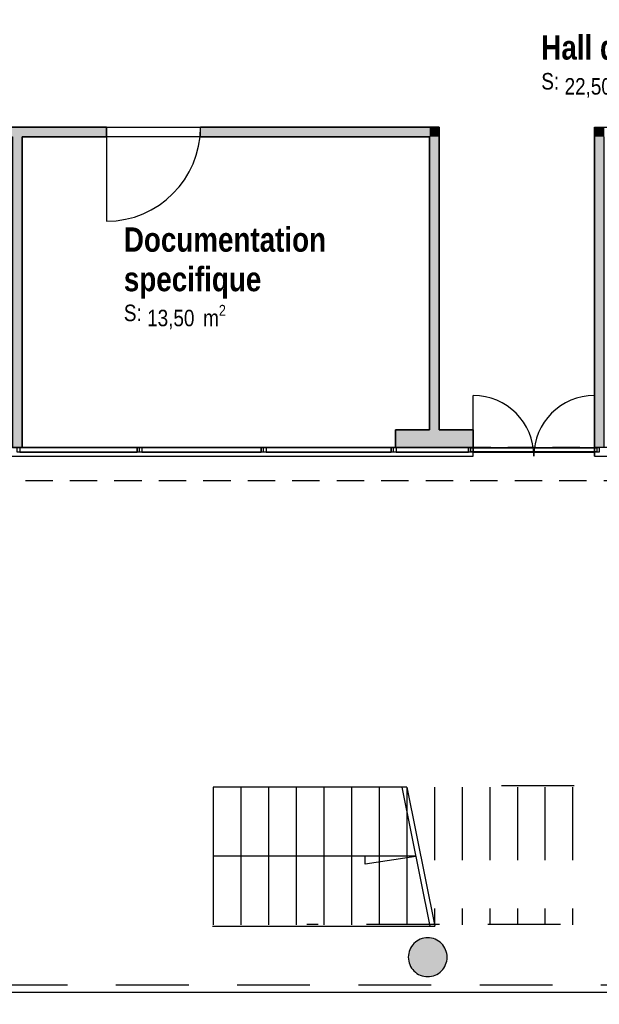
# Model space of a CAD drawing. Extents: x -24342 to 73038, y -9656 to 30949.
# Tile 61 of 170: x 4872 to 5469, y -1974 to -959. Entities that reach past the tile are written whole.
import ezdxf
from ezdxf.enums import TextEntityAlignment as Align

# ---------------------------------------------------------------- set-up
doc = ezdxf.new("R2010")
doc.units = 0
doc.set_wipeout_variables(frame=1)
for name, pattern in [('21.0032_xref_rdc_02_pro$0$Points tirets', [670.277762, 352.777767, -176.388884, 0, -141.111112]), ('21.0032_xref_rdc_02_pro$0$Tirets', [458.610928, 282.222247, -176.388681]), ('21.0032_xref_rdc_02_pro$0$Tirets petits', [125, 75, -50]), ('21.0032_xref_rdc_02_pro$0$Wipeout_Contour', [1000, 0, -1000]), ('ACAD_ISO12W100', [21, 12, -3, 0, -3, 0, -3])]:
    doc.linetypes.add(name, pattern=pattern)
for name, color, linetype in [('0_XREF', 250, 'Continuous'), ('21.0032_xref_rdc_02_pro$0$08-01 2D Dessin général.2D', 251, 'Continuous'), ('21.0032_xref_rdc_02_pro$0$A-AREA-____-OTLN.Modèle IFC', 251, 'Continuous'), ('21.0032_xref_rdc_02_pro$0$A-GLAZ-CURT-OTLN.Modèle IFC', 251, 'Continuous'), ('21.0032_xref_rdc_02_pro$0$A-GLAZ-CWMG-OTLN.Modèle IFC', 251, 'Continuous'), ('21.0032_xref_rdc_02_pro$0$A-WALL-____-OTLN.Modèle IFC', 251, 'Continuous'), ('21.0032_xref_rdc_02_pro$0$Marques de Zone ARCHICAD', 251, 'Continuous'), ('21.0032_xref_rdc_02_pro$0$Portes ARCHICAD', 251, 'Continuous'), ('21.0032_xref_rdc_02_pro$0$S-COLS-____-OTLN.Modèle IFC', 251, 'Continuous')]:
    doc.layers.add(name, color=color, linetype=linetype)
doc.styles.add('21.0032_xref_rdc_02_pro$0$STYLE_GENERE_1', font='ARIALNB.TTF')
doc.styles.add('21.0032_xref_rdc_02_pro$0$STYLE_GENERE_2', font='ARIALN.TTF')

# ---------------------------------------------------------------- blocks, each defined once
blk = doc.blocks.new('21.0032_xref_rdc_02_pro$0$Documentation_SA_10_1', base_point=(50840, -12207))
at = {"layer": '21.0032_xref_rdc_02_pro$0$Marques de Zone ARCHICAD', "insert": (50029, -12532), "char_height": 170, "attachment_point": 1, "style": '21.0032_xref_rdc_02_pro$0$STYLE_GENERE_2'}
blk.add_mtext('\\A1;\\pt0,100;13,50{\\H0.66x;\\S^  ;} m{\\H0.66x;\\S2^  ;}', dxfattribs=at)
at = {"layer": '21.0032_xref_rdc_02_pro$0$Marques de Zone ARCHICAD'}
for tag, height, style, p in [('DUMMY_849', 250, '21.0032_xref_rdc_02_pro$0$STYLE_GENERE_1', (51891, -11656)), ('ROOM_NAME', 250, '21.0032_xref_rdc_02_pro$0$STYLE_GENERE_1', (49789, -11734)), ('DUMMY_850', 250, '21.0032_xref_rdc_02_pro$0$STYLE_GENERE_1', (51215, -12067)), ('zoneNameLine2', 250, '21.0032_xref_rdc_02_pro$0$STYLE_GENERE_1', (49789, -12141)), ('calculatedAreaCode', 170, '21.0032_xref_rdc_02_pro$0$STYLE_GENERE_2', (49789, -12529))]:
    blk.add_attdef(tag, text='', height=height, dxfattribs=dict(at, style=style)).set_placement(p, align=Align.TOP_LEFT)
blk = doc.blocks.new('21.0032_xref_rdc_02_pro$0$Hall dégagement_COU_45_1', base_point=(55246, -10027))
at = {"layer": '21.0032_xref_rdc_02_pro$0$Marques de Zone ARCHICAD', "insert": (54332, -10146), "char_height": 170, "attachment_point": 1, "style": '21.0032_xref_rdc_02_pro$0$STYLE_GENERE_2'}
blk.add_mtext('\\A1;\\pt0,100;22,50{\\H0.66x;\\S^  ;} m{\\H0.66x;\\S2^  ;}', dxfattribs=at)
at = {"layer": '21.0032_xref_rdc_02_pro$0$Marques de Zone ARCHICAD'}
for tag, height, style, p in [('DUMMY_849', 250, '21.0032_xref_rdc_02_pro$0$STYLE_GENERE_1', (56400, -9681)), ('ROOM_NAME', 250, '21.0032_xref_rdc_02_pro$0$STYLE_GENERE_1', (54092, -9755)), ('calculatedAreaCode', 170, '21.0032_xref_rdc_02_pro$0$STYLE_GENERE_2', (54092, -10143))]:
    blk.add_attdef(tag, text='', height=height, dxfattribs=dict(at, style=style)).set_placement(p, align=Align.TOP_LEFT)
blk = doc.blocks.new('21.0032_xref_rdc_02_pro$0$Percement_46_1')
at = {"linetype": '21.0032_xref_rdc_02_pro$0$Wipeout_Contour', "ltscale": 237849.317699}
blk.add_wipeout([(54640, -14090), (60910, -14090), (60910, -14000), (54640, -14000)], dxfattribs=at).dxf.layer = '21.0032_xref_rdc_02_pro$0$A-WALL-____-OTLN.Modèle IFC'
at = {"layer": '21.0032_xref_rdc_02_pro$0$A-WALL-____-OTLN.Modèle IFC', "linetype": '21.0032_xref_rdc_02_pro$0$Points tirets'}
blk.add_line((57775, -13800), (57775, -14290), dxfattribs=at)
at = {"layer": '21.0032_xref_rdc_02_pro$0$A-WALL-____-OTLN.Modèle IFC', "linetype": 'Continuous', "flags": 128}
for points in [[(60910, -14000), (54640, -14000)], [(54640, -14000), (54640, -14090)], [(54640, -14090), (60910, -14090)], [(60910, -14090), (60910, -14000)]]:
    blk.add_lwpolyline(points, dxfattribs=at)
blk = doc.blocks.new('21.0032_xref_rdc_02_pro$0$Percement_47_1')
at = {"linetype": '21.0032_xref_rdc_02_pro$0$Wipeout_Contour', "ltscale": 201397.90032}
blk.add_wipeout([(43270, -14090), (53390, -14090), (53390, -14000), (43270, -14000)], dxfattribs=at).dxf.layer = '21.0032_xref_rdc_02_pro$0$A-WALL-____-OTLN.Modèle IFC'
at = {"layer": '21.0032_xref_rdc_02_pro$0$A-WALL-____-OTLN.Modèle IFC', "linetype": '21.0032_xref_rdc_02_pro$0$Points tirets'}
blk.add_line((48330, -13800), (48330, -14290), dxfattribs=at)
at = {"layer": '21.0032_xref_rdc_02_pro$0$A-WALL-____-OTLN.Modèle IFC', "linetype": 'Continuous', "flags": 128}
for points in [[(53390, -14000), (43270, -14000)], [(43270, -14000), (43270, -14090)], [(43270, -14090), (53390, -14090)], [(53390, -14090), (53390, -14000)]]:
    blk.add_lwpolyline(points, dxfattribs=at)
blk = doc.blocks.new('21.0032_xref_rdc_02_pro$0$Porte (Mur) 34[35]_1')
at = {"layer": '21.0032_xref_rdc_02_pro$0$Portes ARCHICAD', "linetype": 'Continuous'}
blk.add_line((49609, -10700), (49609, -11670), dxfattribs=at)
blk.add_arc((49609, -10700), 970, 270, 0, dxfattribs=at)
blk = doc.blocks.new('21.0032_xref_rdc_02_pro$0$Porte (Mur) 35[36]_1')
at = {"layer": '21.0032_xref_rdc_02_pro$0$Portes ARCHICAD', "linetype": 'Continuous'}
for p, q in [((47135, -10800), (47135, -11537)), ((48610, -10800), (48610, -11537))]:
    blk.add_line(p, q, dxfattribs=at)
for centre, start, end in [((47135, -10800), 270, 0), ((48610, -10800), 180, 270)]:
    blk.add_arc(centre, 738, start, end, dxfattribs=at)
blk = doc.blocks.new('21.0032_xref_rdc_02_pro$0$Mur_94_1', base_point=(46990, -10750))
at = {"layer": '21.0032_xref_rdc_02_pro$0$A-WALL-____-OTLN.Modèle IFC', "linetype": 'Continuous'}
for points in [[(47080, -10800), (47135, -10800), (47135, -10700), (47080, -10700)], [(48610, -10800), (49609, -10800), (49609, -10700), (48610, -10700)], [(52940, -10700), (50579, -10700), (50579, -10800), (52940, -10800)], [(52940, -10800), (53040, -10800), (53040, -10700)], [(52940, -10700), (52940, -10800), (53040, -10700)]]:
    blk.add_hatch(color=256, dxfattribs=at).paths.add_polyline_path(points)
for p, q in [((47135, -10800), (47135, -10700)), ((48610, -10800), (48610, -10700)), ((49609, -10800), (49609, -10700)), ((50579, -10800), (50579, -10700))]:
    blk.add_line(p, q, dxfattribs=at)
at = {"layer": '21.0032_xref_rdc_02_pro$0$A-WALL-____-OTLN.Modèle IFC', "linetype": 'Continuous', "flags": 128}
for points in [[(47135, -10700), (47080, -10700)], [(49609, -10700), (48610, -10700)], [(53040, -10700), (50579, -10700)], [(53040, -10700), (53040, -10800)], [(47080, -10800), (47135, -10800)], [(48610, -10800), (48640, -10800)], [(48740, -10800), (49609, -10800)], [(50579, -10800), (52940, -10800)]]:
    blk.add_lwpolyline(points, dxfattribs=at)
at = {"layer": '21.0032_xref_rdc_02_pro$0$Portes ARCHICAD', "linetype": 'Continuous'}
for name in ['21.0032_xref_rdc_02_pro$0$Porte (Mur) 34[35]_1', '21.0032_xref_rdc_02_pro$0$Porte (Mur) 35[36]_1']:
    blk.add_blockref(name, (0, 0), dxfattribs=at)
blk = doc.blocks.new('21.0032_xref_rdc_02_pro$0$Mur_95_1', base_point=(52990, -10750))
at = {"layer": '21.0032_xref_rdc_02_pro$0$A-WALL-____-OTLN.Modèle IFC', "linetype": 'Continuous'}
blk.add_hatch(color=256, dxfattribs=at).paths.add_polyline_path([(52940, -10800), (52940, -13820), (53040, -13820), (53040, -10800)])
at = {"layer": '21.0032_xref_rdc_02_pro$0$A-WALL-____-OTLN.Modèle IFC', "linetype": 'Continuous', "flags": 128}
for points in [[(52940, -10800), (52940, -13820)], [(53040, -13820), (53040, -10800)]]:
    blk.add_lwpolyline(points, dxfattribs=at)
blk = doc.blocks.new('21.0032_xref_rdc_02_pro$0$Mur_96_1', base_point=(54690, -14000))
at = {"layer": '21.0032_xref_rdc_02_pro$0$A-WALL-____-OTLN.Modèle IFC', "linetype": 'Continuous'}
for points in [[(54640, -10700), (54740, -10800), (54740, -10700)], [(54640, -10800), (54740, -10800), (54640, -10700)], [(54640, -10800), (54640, -14000), (54740, -14000), (54740, -10800)]]:
    blk.add_hatch(color=256, dxfattribs=at).paths.add_polyline_path(points)
at = {"layer": '21.0032_xref_rdc_02_pro$0$A-WALL-____-OTLN.Modèle IFC', "linetype": 'Continuous', "flags": 128}
for points in [[(54640, -10700), (54740, -10700)], [(54640, -10700), (54640, -14000)], [(54740, -14000), (54740, -10800)], [(54740, -14000), (54640, -14000)]]:
    blk.add_lwpolyline(points, dxfattribs=at)
blk = doc.blocks.new('21.0032_xref_rdc_02_pro$0$Mur_135_1', base_point=(48690, -10750))
at = {"layer": '21.0032_xref_rdc_02_pro$0$A-WALL-____-OTLN.Modèle IFC', "linetype": 'Continuous'}
blk.add_hatch(color=256, dxfattribs=at).paths.add_polyline_path([(48640, -10800), (48640, -14000), (48740, -14000), (48740, -10800)])
at = {"layer": '21.0032_xref_rdc_02_pro$0$A-WALL-____-OTLN.Modèle IFC', "linetype": 'Continuous', "flags": 128}
for points in [[(48640, -10800), (48640, -14000)], [(48740, -14000), (48740, -10800)], [(48640, -14000), (48740, -14000)]]:
    blk.add_lwpolyline(points, dxfattribs=at)
blk = doc.blocks.new('21.0032_xref_rdc_02_pro$0$Mur_172_1', base_point=(52590, -13910))
at = {"layer": '21.0032_xref_rdc_02_pro$0$A-WALL-____-OTLN.Modèle IFC', "linetype": 'Continuous'}
blk.add_hatch(color=256, dxfattribs=at).paths.add_polyline_path([(52590, -14000), (53390, -14000), (53390, -13820), (52590, -13820)])
at = {"layer": '21.0032_xref_rdc_02_pro$0$A-WALL-____-OTLN.Modèle IFC', "linetype": 'Continuous', "flags": 128}
for points in [[(52940, -13820), (52590, -13820)], [(52590, -13820), (52590, -14000)], [(53390, -13820), (53040, -13820)], [(53390, -14000), (53390, -13820)], [(52590, -14000), (53390, -14000)]]:
    blk.add_lwpolyline(points, dxfattribs=at)
blk = doc.blocks.new('21.0032_xref_rdc_02_pro$0$Porte (Mur) 71[69]_1')
at = {"layer": '21.0032_xref_rdc_02_pro$0$Portes ARCHICAD', "linetype": 'Continuous'}
for p, q in [((53389.99818, -14090), (53389.99818, -13465)), ((54639.99818, -14090), (54639.99818, -13465))]:
    blk.add_line(p, q, dxfattribs=at)
for centre, start, end in [((53389.99818, -14090), 0, 90), ((54639.99818, -14090), 90, 180)]:
    blk.add_arc(centre, 625, start, end, dxfattribs=at)
blk = doc.blocks.new('21.0032_xref_rdc_02_pro$0$Mur_183_1', base_point=(43270, -14045))
at = {"layer": '21.0032_xref_rdc_02_pro$0$A-WALL-____-OTLN.Modèle IFC', "linetype": 'Continuous'}
blk.add_hatch(color=256, dxfattribs=at).paths.add_polyline_path([(54640, -14000), (54640, -14090), (54640, -14000)])
blk.add_line((54640, -14090), (54640, -14000), dxfattribs=at)
at = {"layer": '21.0032_xref_rdc_02_pro$0$Portes ARCHICAD', "linetype": 'Continuous'}
blk.add_blockref('21.0032_xref_rdc_02_pro$0$Porte (Mur) 71[69]_1', (0, 0), dxfattribs=at)
blk = doc.blocks.new('21.0032_xref_rdc_02_pro$0$Mur_211_1', base_point=(43270, -14170))
at = {"layer": '21.0032_xref_rdc_02_pro$0$A-WALL-____-OTLN.Modèle IFC', "linetype": '21.0032_xref_rdc_02_pro$0$Tirets', "flags": 128}
for points in [[(60910, -14000), (43270, -14000)], [(43270, -14340), (60910, -14340)]]:
    blk.add_lwpolyline(points, dxfattribs=at)
blk = doc.blocks.new('21.0032_xref_rdc_02_pro$0$Poteau_14_1', base_point=(52921, -19251))
at = {"layer": '21.0032_xref_rdc_02_pro$0$S-COLS-____-OTLN.Modèle IFC', "linetype": 'Continuous'}
blk.add_hatch(color=256, dxfattribs=at).paths.add_polyline_path([(52721, -19251, 0.414214), (52921, -19451, 0.414214), (53121, -19251, 0.414214), (52921, -19051, 0.414214)])
at = {"layer": '21.0032_xref_rdc_02_pro$0$S-COLS-____-OTLN.Modèle IFC', "linetype": 'Continuous', "flags": 128}
blk.add_lwpolyline([(52721, -19251, 0.414214), (52921, -19451, 0.414214), (53121, -19251, 0.414214), (52921, -19051, 0.414214)], format="xyb", close=True, dxfattribs=at)
blk = doc.blocks.new('21.0032_xref_rdc_02_pro$0$Elément Modèle 11[48]_1', base_point=(53365, -14045))
at = {"layer": '21.0032_xref_rdc_02_pro$0$A-GLAZ-CURT-OTLN.Modèle IFC', "linetype": 'Continuous'}
for p, q in [((53365, -14045), (53365, -14005)), ((53365, -14005), (53390, -14005)), ((53390, -14045), (53365, -14045)), ((53390, -14005), (53390, -14045)), ((54640, -14045), (54640, -14005)), ((54640, -14005), (54665, -14005)), ((54665, -14045), (54640, -14045)), ((54665, -14005), (54665, -14045))]:
    blk.add_line(p, q, dxfattribs=at)
blk = doc.blocks.new('21.0032_xref_rdc_02_pro$0$IFC Extruded[55]_1', base_point=(49320, -14000))
at = {"layer": '21.0032_xref_rdc_02_pro$0$A-GLAZ-CURT-OTLN.Modèle IFC', "linetype": 'Continuous'}
for p, q in [((49925, -14005), (48715, -14005)), ((48715, -14005), (48715, -14045)), ((48715, -14045), (49925, -14045)), ((49925, -14045), (49925, -14005))]:
    blk.add_line(p, q, dxfattribs=at)
blk = doc.blocks.new('21.0032_xref_rdc_02_pro$0$IFC Extruded[56]_1', base_point=(50590, -14000))
at = {"layer": '21.0032_xref_rdc_02_pro$0$A-GLAZ-CURT-OTLN.Modèle IFC', "linetype": 'Continuous'}
for p, q in [((51205, -14005), (49975, -14005)), ((49975, -14005), (49975, -14045)), ((49975, -14045), (51205, -14045)), ((51205, -14045), (51205, -14005))]:
    blk.add_line(p, q, dxfattribs=at)
blk = doc.blocks.new('21.0032_xref_rdc_02_pro$0$IFC Extruded[57]_1', base_point=(51900, -14000))
at = {"layer": '21.0032_xref_rdc_02_pro$0$A-GLAZ-CURT-OTLN.Modèle IFC', "linetype": 'Continuous'}
for p, q in [((52545, -14005), (51255, -14005)), ((51255, -14005), (51255, -14045)), ((51255, -14045), (52545, -14045)), ((52545, -14045), (52545, -14005))]:
    blk.add_line(p, q, dxfattribs=at)
blk = doc.blocks.new('21.0032_xref_rdc_02_pro$0$IFC Extruded[58]_1', base_point=(52968, -14000))
at = {"layer": '21.0032_xref_rdc_02_pro$0$A-GLAZ-CURT-OTLN.Modèle IFC', "linetype": 'Continuous'}
for p, q in [((53340, -14005), (52595, -14005)), ((52595, -14005), (52595, -14045)), ((52595, -14045), (53340, -14045)), ((53340, -14045), (53340, -14005))]:
    blk.add_line(p, q, dxfattribs=at)
blk = doc.blocks.new('21.0032_xref_rdc_02_pro$0$Elément Modèle 12[59]_1', base_point=(53390, -14045))
at = {"layer": '21.0032_xref_rdc_02_pro$0$A-GLAZ-CURT-OTLN.Modèle IFC', "linetype": 'Continuous'}
for p, q in [((53390, -14045), (53390, -14005)), ((53390, -14005), (54640, -14005)), ((54640, -14045), (53390, -14045)), ((54640, -14005), (54640, -14045))]:
    blk.add_line(p, q, dxfattribs=at)
blk = doc.blocks.new('21.0032_xref_rdc_02_pro$0$IFC Extruded[71]_1', base_point=(49320, -14000))
at = {"layer": '21.0032_xref_rdc_02_pro$0$A-GLAZ-CURT-OTLN.Modèle IFC', "linetype": 'Continuous'}
for p, q in [((49925, -14005), (48715, -14005)), ((48715, -14005), (48715, -14045)), ((48715, -14045), (49925, -14045)), ((49925, -14045), (49925, -14005))]:
    blk.add_line(p, q, dxfattribs=at)
blk = doc.blocks.new('21.0032_xref_rdc_02_pro$0$IFC Extruded[72]_1', base_point=(50590, -14000))
at = {"layer": '21.0032_xref_rdc_02_pro$0$A-GLAZ-CURT-OTLN.Modèle IFC', "linetype": 'Continuous'}
for p, q in [((51205, -14005), (49975, -14005)), ((49975, -14005), (49975, -14045)), ((49975, -14045), (51205, -14045)), ((51205, -14045), (51205, -14005))]:
    blk.add_line(p, q, dxfattribs=at)
blk = doc.blocks.new('21.0032_xref_rdc_02_pro$0$IFC Extruded[73]_1', base_point=(51900, -14000))
at = {"layer": '21.0032_xref_rdc_02_pro$0$A-GLAZ-CURT-OTLN.Modèle IFC', "linetype": 'Continuous'}
for p, q in [((52545, -14005), (51255, -14005)), ((51255, -14005), (51255, -14045)), ((51255, -14045), (52545, -14045)), ((52545, -14045), (52545, -14005))]:
    blk.add_line(p, q, dxfattribs=at)
blk = doc.blocks.new('21.0032_xref_rdc_02_pro$0$IFC Extruded[74]_1', base_point=(52968, -14000))
at = {"layer": '21.0032_xref_rdc_02_pro$0$A-GLAZ-CURT-OTLN.Modèle IFC', "linetype": 'Continuous'}
for p, q in [((53340, -14005), (52595, -14005)), ((52595, -14005), (52595, -14045)), ((52595, -14045), (53340, -14045)), ((53340, -14045), (53340, -14005))]:
    blk.add_line(p, q, dxfattribs=at)
blk = doc.blocks.new('21.0032_xref_rdc_02_pro$0$IFC Extruded[75]_1', base_point=(54015, -14000))
at = {"layer": '21.0032_xref_rdc_02_pro$0$A-GLAZ-CURT-OTLN.Modèle IFC', "linetype": 'Continuous'}
for p, q in [((54640, -14005), (53390, -14005)), ((53390, -14005), (53390, -14045)), ((53390, -14045), (54640, -14045)), ((54640, -14045), (54640, -14005))]:
    blk.add_line(p, q, dxfattribs=at)
blk = doc.blocks.new('21.0032_xref_rdc_02_pro$0$IFC Extruded[84]_1', base_point=(53365, -14000))
at = {"layer": '21.0032_xref_rdc_02_pro$0$A-GLAZ-CWMG-OTLN.Modèle IFC', "linetype": 'Continuous'}
for p, q in [((53365, -14050), (53365, -14000)), ((53390, -14000), (53365, -14000)), ((53390, -14050), (53365, -14050)), ((53390, -14050), (53390, -14000))]:
    blk.add_line(p, q, dxfattribs=at)
blk = doc.blocks.new('21.0032_xref_rdc_02_pro$0$IFC Extruded[85]_1', base_point=(52570, -14000))
at = {"layer": '21.0032_xref_rdc_02_pro$0$A-GLAZ-CWMG-OTLN.Modèle IFC', "linetype": 'Continuous'}
for p, q in [((52570, -14050), (52570, -14000)), ((53365, -14000), (52570, -14000)), ((53365, -14050), (52570, -14050)), ((53365, -14050), (53365, -14000))]:
    blk.add_line(p, q, dxfattribs=at)
blk = doc.blocks.new('21.0032_xref_rdc_02_pro$0$IFC Extruded[86]_1', base_point=(51230, -14000))
at = {"layer": '21.0032_xref_rdc_02_pro$0$A-GLAZ-CWMG-OTLN.Modèle IFC', "linetype": 'Continuous'}
for p, q in [((51230, -14050), (51230, -14000)), ((52570, -14000), (51230, -14000)), ((52570, -14050), (51230, -14050)), ((52570, -14050), (52570, -14000))]:
    blk.add_line(p, q, dxfattribs=at)
blk = doc.blocks.new('21.0032_xref_rdc_02_pro$0$IFC Extruded[87]_1', base_point=(49950, -14000))
at = {"layer": '21.0032_xref_rdc_02_pro$0$A-GLAZ-CWMG-OTLN.Modèle IFC', "linetype": 'Continuous'}
for p, q in [((49950, -14050), (49950, -14000)), ((51230, -14000), (49950, -14000)), ((51230, -14050), (49950, -14050)), ((51230, -14050), (51230, -14000))]:
    blk.add_line(p, q, dxfattribs=at)
blk = doc.blocks.new('21.0032_xref_rdc_02_pro$0$IFC Extruded[88]_1', base_point=(48690, -14000))
at = {"layer": '21.0032_xref_rdc_02_pro$0$A-GLAZ-CWMG-OTLN.Modèle IFC', "linetype": 'Continuous'}
for p, q in [((48690, -14050), (48690, -14000)), ((49950, -14000), (48690, -14000)), ((49950, -14050), (48690, -14050)), ((49950, -14050), (49950, -14000))]:
    blk.add_line(p, q, dxfattribs=at)
blk = doc.blocks.new('21.0032_xref_rdc_02_pro$0$IFC Extruded[101]_1', base_point=(53340, -14000))
at = {"layer": '21.0032_xref_rdc_02_pro$0$A-GLAZ-CWMG-OTLN.Modèle IFC', "linetype": 'Continuous'}
for p, q in [((52595, -14000), (52595, -14050)), ((52595, -14000), (53340, -14000)), ((52595, -14050), (53340, -14050)), ((53340, -14000), (53340, -14050))]:
    blk.add_line(p, q, dxfattribs=at)
blk = doc.blocks.new('21.0032_xref_rdc_02_pro$0$IFC Extruded[102]_1', base_point=(52545, -14000))
at = {"layer": '21.0032_xref_rdc_02_pro$0$A-GLAZ-CWMG-OTLN.Modèle IFC', "linetype": 'Continuous'}
for p, q in [((51255, -14000), (51255, -14050)), ((51255, -14000), (52545, -14000)), ((51255, -14050), (52545, -14050)), ((52545, -14000), (52545, -14050))]:
    blk.add_line(p, q, dxfattribs=at)
blk = doc.blocks.new('21.0032_xref_rdc_02_pro$0$IFC Extruded[103]_1', base_point=(51205, -14000))
at = {"layer": '21.0032_xref_rdc_02_pro$0$A-GLAZ-CWMG-OTLN.Modèle IFC', "linetype": 'Continuous'}
for p, q in [((49975, -14000), (49975, -14050)), ((49975, -14000), (51205, -14000)), ((49975, -14050), (51205, -14050)), ((51205, -14000), (51205, -14050))]:
    blk.add_line(p, q, dxfattribs=at)
blk = doc.blocks.new('21.0032_xref_rdc_02_pro$0$IFC Extruded[104]_1', base_point=(49925, -14000))
at = {"layer": '21.0032_xref_rdc_02_pro$0$A-GLAZ-CWMG-OTLN.Modèle IFC', "linetype": 'Continuous'}
for p, q in [((48715, -14000), (48715, -14050)), ((48715, -14000), (49925, -14000)), ((48715, -14050), (49925, -14050)), ((49925, -14000), (49925, -14050))]:
    blk.add_line(p, q, dxfattribs=at)
blk = doc.blocks.new('21.0032_xref_rdc_02_pro$0$IFC Extruded[109]_1', base_point=(53365, -14000))
at = {"layer": '21.0032_xref_rdc_02_pro$0$A-GLAZ-CWMG-OTLN.Modèle IFC', "linetype": 'Continuous'}
for p, q in [((53340, -14050), (53340, -14000)), ((53340, -14000), (53390, -14000)), ((53390, -14050), (53340, -14050)), ((53390, -14000), (53390, -14050))]:
    blk.add_line(p, q, dxfattribs=at)
blk = doc.blocks.new('21.0032_xref_rdc_02_pro$0$IFC Extruded[110]_1', base_point=(53365, -14000))
at = {"layer": '21.0032_xref_rdc_02_pro$0$A-GLAZ-CWMG-OTLN.Modèle IFC', "linetype": 'Continuous'}
for p, q in [((53340, -14050), (53340, -14000)), ((53340, -14000), (53390, -14000)), ((53390, -14050), (53340, -14050)), ((53390, -14000), (53390, -14050))]:
    blk.add_line(p, q, dxfattribs=at)
blk = doc.blocks.new('21.0032_xref_rdc_02_pro$0$IFC Extruded[111]_1', base_point=(53365, -14000))
at = {"layer": '21.0032_xref_rdc_02_pro$0$A-GLAZ-CWMG-OTLN.Modèle IFC', "linetype": 'Continuous'}
for p, q in [((53340, -14050), (53340, -14000)), ((53340, -14000), (53390, -14000)), ((53390, -14050), (53340, -14050)), ((53390, -14000), (53390, -14050))]:
    blk.add_line(p, q, dxfattribs=at)
blk = doc.blocks.new('21.0032_xref_rdc_02_pro$0$IFC Extruded[118]_1', base_point=(54640, -14000))
at = {"layer": '21.0032_xref_rdc_02_pro$0$A-GLAZ-CWMG-OTLN.Modèle IFC', "linetype": 'Continuous'}
for p, q in [((53390, -14000), (53390, -14050)), ((53390, -14000), (54640, -14000)), ((53390, -14050), (54640, -14050)), ((54640, -14000), (54640, -14050))]:
    blk.add_line(p, q, dxfattribs=at)
blk = doc.blocks.new('21.0032_xref_rdc_02_pro$0$IFC Extruded[119]_1', base_point=(53340, -14000))
at = {"layer": '21.0032_xref_rdc_02_pro$0$A-GLAZ-CWMG-OTLN.Modèle IFC', "linetype": 'Continuous'}
for p, q in [((52595, -14000), (52595, -14050)), ((52595, -14000), (53340, -14000)), ((52595, -14050), (53340, -14050)), ((53340, -14000), (53340, -14050))]:
    blk.add_line(p, q, dxfattribs=at)
blk = doc.blocks.new('21.0032_xref_rdc_02_pro$0$IFC Extruded[120]_1', base_point=(52545, -14000))
at = {"layer": '21.0032_xref_rdc_02_pro$0$A-GLAZ-CWMG-OTLN.Modèle IFC', "linetype": 'Continuous'}
for p, q in [((51255, -14000), (51255, -14050)), ((51255, -14000), (52545, -14000)), ((51255, -14050), (52545, -14050)), ((52545, -14000), (52545, -14050))]:
    blk.add_line(p, q, dxfattribs=at)
blk = doc.blocks.new('21.0032_xref_rdc_02_pro$0$IFC Extruded[121]_1', base_point=(51205, -14000))
at = {"layer": '21.0032_xref_rdc_02_pro$0$A-GLAZ-CWMG-OTLN.Modèle IFC', "linetype": 'Continuous'}
for p, q in [((49975, -14000), (49975, -14050)), ((49975, -14000), (51205, -14000)), ((49975, -14050), (51205, -14050)), ((51205, -14000), (51205, -14050))]:
    blk.add_line(p, q, dxfattribs=at)
blk = doc.blocks.new('21.0032_xref_rdc_02_pro$0$IFC Extruded[122]_1', base_point=(49925, -14000))
at = {"layer": '21.0032_xref_rdc_02_pro$0$A-GLAZ-CWMG-OTLN.Modèle IFC', "linetype": 'Continuous'}
for p, q in [((48715, -14000), (48715, -14050)), ((48715, -14000), (49925, -14000)), ((48715, -14050), (49925, -14050)), ((49925, -14000), (49925, -14050))]:
    blk.add_line(p, q, dxfattribs=at)
blk = doc.blocks.new('21.0032_xref_rdc_02_pro$0$IFC Extruded[134]_1', base_point=(54640, -14000))
at = {"layer": '21.0032_xref_rdc_02_pro$0$A-GLAZ-CWMG-OTLN.Modèle IFC', "linetype": 'Continuous'}
for p, q in [((53390, -14000), (53390, -14050)), ((53390, -14000), (54640, -14000)), ((53390, -14050), (54640, -14050)), ((54640, -14000), (54640, -14050))]:
    blk.add_line(p, q, dxfattribs=at)
blk = doc.blocks.new('21.0032_xref_rdc_02_pro$0$IFC Extruded[135]_1', base_point=(53340, -14000))
at = {"layer": '21.0032_xref_rdc_02_pro$0$A-GLAZ-CWMG-OTLN.Modèle IFC', "linetype": 'Continuous'}
for p, q in [((52595, -14000), (52595, -14050)), ((52595, -14000), (53340, -14000)), ((52595, -14050), (53340, -14050)), ((53340, -14000), (53340, -14050))]:
    blk.add_line(p, q, dxfattribs=at)
blk = doc.blocks.new('21.0032_xref_rdc_02_pro$0$IFC Extruded[136]_1', base_point=(52545, -14000))
at = {"layer": '21.0032_xref_rdc_02_pro$0$A-GLAZ-CWMG-OTLN.Modèle IFC', "linetype": 'Continuous'}
for p, q in [((51255, -14000), (51255, -14050)), ((51255, -14000), (52545, -14000)), ((51255, -14050), (52545, -14050)), ((52545, -14000), (52545, -14050))]:
    blk.add_line(p, q, dxfattribs=at)
blk = doc.blocks.new('21.0032_xref_rdc_02_pro$0$IFC Extruded[137]_1', base_point=(51205, -14000))
at = {"layer": '21.0032_xref_rdc_02_pro$0$A-GLAZ-CWMG-OTLN.Modèle IFC', "linetype": 'Continuous'}
for p, q in [((49975, -14000), (49975, -14050)), ((49975, -14000), (51205, -14000)), ((49975, -14050), (51205, -14050)), ((51205, -14000), (51205, -14050))]:
    blk.add_line(p, q, dxfattribs=at)
blk = doc.blocks.new('21.0032_xref_rdc_02_pro$0$IFC Extruded[138]_1', base_point=(49925, -14000))
at = {"layer": '21.0032_xref_rdc_02_pro$0$A-GLAZ-CWMG-OTLN.Modèle IFC', "linetype": 'Continuous'}
for p, q in [((48715, -14000), (48715, -14050)), ((48715, -14000), (49925, -14000)), ((48715, -14050), (49925, -14050)), ((49925, -14000), (49925, -14050))]:
    blk.add_line(p, q, dxfattribs=at)
blk = doc.blocks.new('21.0032_xref_rdc_02_pro$0$IFC Extruded[144]_1', base_point=(54665, -14000))
at = {"layer": '21.0032_xref_rdc_02_pro$0$A-GLAZ-CWMG-OTLN.Modèle IFC', "linetype": 'Continuous'}
for p, q in [((54640, -14050), (54640, -14000)), ((54640, -14000), (54690, -14000)), ((54690, -14050), (54640, -14050)), ((54690, -14000), (54690, -14050))]:
    blk.add_line(p, q, dxfattribs=at)
blk = doc.blocks.new('21.0032_xref_rdc_02_pro$0$IFC Extruded[145]_1', base_point=(54665, -14000))
at = {"layer": '21.0032_xref_rdc_02_pro$0$A-GLAZ-CWMG-OTLN.Modèle IFC', "linetype": 'Continuous'}
for p, q in [((54640, -14050), (54640, -14000)), ((54640, -14000), (54690, -14000)), ((54690, -14050), (54640, -14050)), ((54690, -14000), (54690, -14050))]:
    blk.add_line(p, q, dxfattribs=at)
blk = doc.blocks.new('21.0032_xref_rdc_02_pro$0$IFC Extruded[161]_1', base_point=(52570, -14000))
at = {"layer": '21.0032_xref_rdc_02_pro$0$A-GLAZ-CWMG-OTLN.Modèle IFC', "linetype": 'Continuous'}
for p, q in [((52545, -14050), (52545, -14000)), ((52545, -14000), (52595, -14000)), ((52595, -14050), (52545, -14050)), ((52595, -14000), (52595, -14050))]:
    blk.add_line(p, q, dxfattribs=at)
blk = doc.blocks.new('21.0032_xref_rdc_02_pro$0$IFC Extruded[162]_1', base_point=(52570, -14000))
at = {"layer": '21.0032_xref_rdc_02_pro$0$A-GLAZ-CWMG-OTLN.Modèle IFC', "linetype": 'Continuous'}
for p, q in [((52545, -14050), (52545, -14000)), ((52545, -14000), (52595, -14000)), ((52595, -14050), (52545, -14050)), ((52595, -14000), (52595, -14050))]:
    blk.add_line(p, q, dxfattribs=at)
blk = doc.blocks.new('21.0032_xref_rdc_02_pro$0$IFC Extruded[163]_1', base_point=(52570, -14000))
at = {"layer": '21.0032_xref_rdc_02_pro$0$A-GLAZ-CWMG-OTLN.Modèle IFC', "linetype": 'Continuous'}
for p, q in [((52545, -14050), (52545, -14000)), ((52545, -14000), (52595, -14000)), ((52595, -14050), (52545, -14050)), ((52595, -14000), (52595, -14050))]:
    blk.add_line(p, q, dxfattribs=at)
blk = doc.blocks.new('21.0032_xref_rdc_02_pro$0$IFC Extruded[164]_1', base_point=(51230, -14000))
at = {"layer": '21.0032_xref_rdc_02_pro$0$A-GLAZ-CWMG-OTLN.Modèle IFC', "linetype": 'Continuous'}
for p, q in [((51205, -14050), (51205, -14000)), ((51205, -14000), (51255, -14000)), ((51255, -14050), (51205, -14050)), ((51255, -14000), (51255, -14050))]:
    blk.add_line(p, q, dxfattribs=at)
blk = doc.blocks.new('21.0032_xref_rdc_02_pro$0$IFC Extruded[165]_1', base_point=(51230, -14000))
at = {"layer": '21.0032_xref_rdc_02_pro$0$A-GLAZ-CWMG-OTLN.Modèle IFC', "linetype": 'Continuous'}
for p, q in [((51205, -14050), (51205, -14000)), ((51205, -14000), (51255, -14000)), ((51255, -14050), (51205, -14050)), ((51255, -14000), (51255, -14050))]:
    blk.add_line(p, q, dxfattribs=at)
blk = doc.blocks.new('21.0032_xref_rdc_02_pro$0$IFC Extruded[166]_1', base_point=(51230, -14000))
at = {"layer": '21.0032_xref_rdc_02_pro$0$A-GLAZ-CWMG-OTLN.Modèle IFC', "linetype": 'Continuous'}
for p, q in [((51205, -14050), (51205, -14000)), ((51205, -14000), (51255, -14000)), ((51255, -14050), (51205, -14050)), ((51255, -14000), (51255, -14050))]:
    blk.add_line(p, q, dxfattribs=at)
blk = doc.blocks.new('21.0032_xref_rdc_02_pro$0$IFC Extruded[167]_1', base_point=(49950, -14000))
at = {"layer": '21.0032_xref_rdc_02_pro$0$A-GLAZ-CWMG-OTLN.Modèle IFC', "linetype": 'Continuous'}
for p, q in [((49925, -14050), (49925, -14000)), ((49925, -14000), (49975, -14000)), ((49975, -14050), (49925, -14050)), ((49975, -14000), (49975, -14050))]:
    blk.add_line(p, q, dxfattribs=at)
blk = doc.blocks.new('21.0032_xref_rdc_02_pro$0$IFC Extruded[168]_1', base_point=(49950, -14000))
at = {"layer": '21.0032_xref_rdc_02_pro$0$A-GLAZ-CWMG-OTLN.Modèle IFC', "linetype": 'Continuous'}
for p, q in [((49925, -14050), (49925, -14000)), ((49925, -14000), (49975, -14000)), ((49975, -14050), (49925, -14050)), ((49975, -14000), (49975, -14050))]:
    blk.add_line(p, q, dxfattribs=at)
blk = doc.blocks.new('21.0032_xref_rdc_02_pro$0$IFC Extruded[169]_1', base_point=(49950, -14000))
at = {"layer": '21.0032_xref_rdc_02_pro$0$A-GLAZ-CWMG-OTLN.Modèle IFC', "linetype": 'Continuous'}
for p, q in [((49925, -14050), (49925, -14000)), ((49925, -14000), (49975, -14000)), ((49975, -14050), (49925, -14050)), ((49975, -14000), (49975, -14050))]:
    blk.add_line(p, q, dxfattribs=at)
blk = doc.blocks.new('21.0032_xref_rdc_02_pro$0$IFC Extruded[197]_1', base_point=(54665, -14000))
at = {"layer": '21.0032_xref_rdc_02_pro$0$A-GLAZ-CWMG-OTLN.Modèle IFC', "linetype": 'Continuous'}
for p, q in [((54640, -14050), (54640, -14000)), ((54640, -14000), (54690, -14000)), ((54690, -14050), (54640, -14050)), ((54690, -14000), (54690, -14050))]:
    blk.add_line(p, q, dxfattribs=at)
blk = doc.blocks.new('21.0032_xref_rdc_02_pro')
at = {"layer": '21.0032_xref_rdc_02_pro$0$08-01 2D Dessin général.2D', "linetype": 'Continuous'}
for p, q in [((5071, -1750), (5071, -1891.6)), ((5099.5, -1750), (5099.5, -1891.6)), ((5128, -1750), (5128, -1891.6)), ((5156.5, -1750), (5156.5, -1891.6)), ((5185, -1750), (5185, -1891.6)), ((5213.5, -1750), (5213.5, -1891.6)), ((5242, -1750), (5242, -1891.6)), ((5270.5, -1750), (5270.5, -1891.6)), ((5071, -1820.8), (5279.8, -1820.8)), ((5227.8, -1829.2), (5227.8, -1820.8)), ((5279.9, -1821.5), (5227.8, -1829.2))]:
    blk.add_line(p, q, dxfattribs=at)
at = {"layer": '21.0032_xref_rdc_02_pro$0$08-01 2D Dessin général.2D', "linetype": '21.0032_xref_rdc_02_pro$0$Points tirets'}
for p, q in [((5265.5, -1750), (5294.3, -1893.1)), ((5270.5, -1750), (5299.3, -1893.1))]:
    blk.add_line(p, q, dxfattribs=at)
at = {"layer": '21.0032_xref_rdc_02_pro$0$08-01 2D Dessin général.2D', "linetype": '21.0032_xref_rdc_02_pro$0$Tirets petits'}
for p, q in [((5299, -1750), (5299, -1891.6)), ((5327.5, -1750), (5327.5, -1891.6)), ((5356, -1750), (5356, -1891.6)), ((5384.5, -1750), (5384.5, -1891.6)), ((5413, -1750), (5413, -1891.6)), ((5441.5, -1750), (5441.5, -1891.6))]:
    blk.add_line(p, q, dxfattribs=at)
at = {"layer": '21.0032_xref_rdc_02_pro$0$08-01 2D Dessin général.2D', "linetype": 'Continuous', "flags": 128}
for points in [[(5270.5, -1750), (5071, -1750)], [(5070.2, -1893.1), (5299.3, -1893.1)]]:
    blk.add_lwpolyline(points, dxfattribs=at)
at = {"layer": '21.0032_xref_rdc_02_pro$0$08-01 2D Dessin général.2D', "linetype": '21.0032_xref_rdc_02_pro$0$Tirets petits', "flags": 128}
blk.add_lwpolyline([(2396.3, -1891.5), (2089.5, -1891.5), (2089.5, -1953.5), (5606.4, -1953.5), (5606.4, -1891.5), (5167.4, -1891.5)], dxfattribs=at)
at = {"layer": '21.0032_xref_rdc_02_pro$0$A-AREA-____-OTLN.Modèle IFC', "linetype": 'Continuous', "flags": 128}
for points in [[(4708, -1070), (4869, -1070), (5304, -1070), (5304, -1382), (5339, -1382), (5339, -1400), (5464, -1400), (5464, -1070), (5890, -1070), (5890, -825), (5890, -705), (5770, -705), (5770, -948), (5369, -948), (4708, -948)], [(5294, -1080), (4874, -1080), (4874, -1400), (5259, -1400), (5259, -1382), (5294, -1382)]]:
    blk.add_lwpolyline(points, close=True, dxfattribs=at)
blk.add_lwpolyline([(6560.1, -1366.3, -0.157957), (6506.5, -1249), (6331.3, -1249, -0.214878), (6262.9, -1381.1), (6262.9, -1961.4), (1456.6, -1961.4), (1456.6, -1381.1, -0.215084), (1388.2, -1249), (1227.6, -1249, -0.214969), (1159.4, -1381), (1158.3, -1961.4), (647.4, -1961.4), (647.4, -2120.4), (3390, -2120), (3390, -2524), (3610, -2529.1), (3610, -2460), (4101.5, -2460), (4101.5, -2529.1), (4390, -2529), (4390, -2120), (8761.1, -2120)], format="xyb", dxfattribs=at)
at = {"layer": '21.0032_xref_rdc_02_pro$0$A-AREA-____-OTLN.Modèle IFC', "linetype": 'Continuous', "xscale": 0.1, "yscale": 0.1, "zscale": 0.1}
for name, p, values in [('21.0032_xref_rdc_02_pro$0$Hall dégagement_COU_45_1', (5524.6, -1002.7), {'ROOM_NAME': 'Hall dégagement', 'calculatedAreaCode': 'S: '}), ('21.0032_xref_rdc_02_pro$0$Documentation_SA_10_1', (5084, -1220.7), {'ROOM_NAME': 'Documentation', 'zoneNameLine2': 'specifique', 'calculatedAreaCode': 'S: '})]:
    blk.add_blockref(name, p, dxfattribs=at).add_auto_attribs(values)
at = {"layer": '21.0032_xref_rdc_02_pro$0$A-WALL-____-OTLN.Modèle IFC', "xscale": 0.1, "yscale": 0.1, "zscale": 0.1}
blk.add_blockref('21.0032_xref_rdc_02_pro$0$Mur_94_1', (4699, -1075), dxfattribs=at)
at = {"layer": '21.0032_xref_rdc_02_pro$0$S-COLS-____-OTLN.Modèle IFC', "xscale": 0.1, "yscale": 0.1, "zscale": 0.1}
blk.add_blockref('21.0032_xref_rdc_02_pro$0$Poteau_14_1', (5292.1, -1925.1), dxfattribs=at)
at = {"layer": '21.0032_xref_rdc_02_pro$0$A-WALL-____-OTLN.Modèle IFC', "linetype": 'Continuous', "xscale": 0.1, "yscale": 0.1, "zscale": 0.1}
for name in ['21.0032_xref_rdc_02_pro$0$Percement_47_1', '21.0032_xref_rdc_02_pro$0$Percement_46_1']:
    blk.add_blockref(name, (0, 0), dxfattribs=at)
at = {"layer": '21.0032_xref_rdc_02_pro$0$08-01 2D Dessin général.2D', "linetype": '21.0032_xref_rdc_02_pro$0$Tirets petits', "flags": 128}
blk.add_lwpolyline([(5368, -1748.2), (5613.4, -1748.2), (5613.4, -1743.4), (5759.7, -1743.4), (5759.7, -1953.4), (6254.8, -1953.4), (6254.8, -1386.4)], dxfattribs=at)
at = {"layer": '21.0032_xref_rdc_02_pro$0$A-GLAZ-CURT-OTLN.Modèle IFC', "linetype": 'Continuous', "xscale": 0.1, "yscale": 0.1, "zscale": 0.1}
for name, p in [('21.0032_xref_rdc_02_pro$0$IFC Extruded[55]_1', (4932, -1400)), ('21.0032_xref_rdc_02_pro$0$IFC Extruded[71]_1', (4932, -1400)), ('21.0032_xref_rdc_02_pro$0$IFC Extruded[56]_1', (5059, -1400)), ('21.0032_xref_rdc_02_pro$0$IFC Extruded[72]_1', (5059, -1400)), ('21.0032_xref_rdc_02_pro$0$IFC Extruded[57]_1', (5190, -1400)), ('21.0032_xref_rdc_02_pro$0$IFC Extruded[73]_1', (5190, -1400)), ('21.0032_xref_rdc_02_pro$0$IFC Extruded[58]_1', (5296.8, -1400)), ('21.0032_xref_rdc_02_pro$0$IFC Extruded[74]_1', (5296.8, -1400)), ('21.0032_xref_rdc_02_pro$0$Elément Modèle 11[48]_1', (5336.5, -1404.5)), ('21.0032_xref_rdc_02_pro$0$Elément Modèle 12[59]_1', (5339, -1404.5)), ('21.0032_xref_rdc_02_pro$0$IFC Extruded[75]_1', (5401.5, -1400))]:
    blk.add_blockref(name, p, dxfattribs=at)
at = {"layer": '21.0032_xref_rdc_02_pro$0$A-GLAZ-CWMG-OTLN.Modèle IFC', "linetype": 'Continuous', "xscale": 0.1, "yscale": 0.1, "zscale": 0.1}
for name, p in [('21.0032_xref_rdc_02_pro$0$IFC Extruded[88]_1', (4869, -1400)), ('21.0032_xref_rdc_02_pro$0$IFC Extruded[104]_1', (4992.5, -1400)), ('21.0032_xref_rdc_02_pro$0$IFC Extruded[122]_1', (4992.5, -1400)), ('21.0032_xref_rdc_02_pro$0$IFC Extruded[138]_1', (4992.5, -1400)), ('21.0032_xref_rdc_02_pro$0$IFC Extruded[167]_1', (4995, -1400)), ('21.0032_xref_rdc_02_pro$0$IFC Extruded[168]_1', (4995, -1400)), ('21.0032_xref_rdc_02_pro$0$IFC Extruded[169]_1', (4995, -1400)), ('21.0032_xref_rdc_02_pro$0$IFC Extruded[87]_1', (4995, -1400)), ('21.0032_xref_rdc_02_pro$0$IFC Extruded[103]_1', (5120.5, -1400)), ('21.0032_xref_rdc_02_pro$0$IFC Extruded[121]_1', (5120.5, -1400)), ('21.0032_xref_rdc_02_pro$0$IFC Extruded[137]_1', (5120.5, -1400)), ('21.0032_xref_rdc_02_pro$0$IFC Extruded[164]_1', (5123, -1400)), ('21.0032_xref_rdc_02_pro$0$IFC Extruded[165]_1', (5123, -1400)), ('21.0032_xref_rdc_02_pro$0$IFC Extruded[166]_1', (5123, -1400)), ('21.0032_xref_rdc_02_pro$0$IFC Extruded[86]_1', (5123, -1400)), ('21.0032_xref_rdc_02_pro$0$IFC Extruded[102]_1', (5254.5, -1400)), ('21.0032_xref_rdc_02_pro$0$IFC Extruded[120]_1', (5254.5, -1400)), ('21.0032_xref_rdc_02_pro$0$IFC Extruded[136]_1', (5254.5, -1400)), ('21.0032_xref_rdc_02_pro$0$IFC Extruded[161]_1', (5257, -1400)), ('21.0032_xref_rdc_02_pro$0$IFC Extruded[162]_1', (5257, -1400)), ('21.0032_xref_rdc_02_pro$0$IFC Extruded[163]_1', (5257, -1400)), ('21.0032_xref_rdc_02_pro$0$IFC Extruded[85]_1', (5257, -1400)), ('21.0032_xref_rdc_02_pro$0$IFC Extruded[101]_1', (5334, -1400)), ('21.0032_xref_rdc_02_pro$0$IFC Extruded[119]_1', (5334, -1400)), ('21.0032_xref_rdc_02_pro$0$IFC Extruded[135]_1', (5334, -1400)), ('21.0032_xref_rdc_02_pro$0$IFC Extruded[109]_1', (5336.5, -1400)), ('21.0032_xref_rdc_02_pro$0$IFC Extruded[110]_1', (5336.5, -1400)), ('21.0032_xref_rdc_02_pro$0$IFC Extruded[111]_1', (5336.5, -1400)), ('21.0032_xref_rdc_02_pro$0$IFC Extruded[84]_1', (5336.5, -1400)), ('21.0032_xref_rdc_02_pro$0$IFC Extruded[118]_1', (5464, -1400)), ('21.0032_xref_rdc_02_pro$0$IFC Extruded[134]_1', (5464, -1400)), ('21.0032_xref_rdc_02_pro$0$IFC Extruded[144]_1', (5466.5, -1400)), ('21.0032_xref_rdc_02_pro$0$IFC Extruded[145]_1', (5466.5, -1400)), ('21.0032_xref_rdc_02_pro$0$IFC Extruded[197]_1', (5466.5, -1400))]:
    blk.add_blockref(name, p, dxfattribs=at)
at = {"layer": '21.0032_xref_rdc_02_pro$0$A-WALL-____-OTLN.Modèle IFC', "xscale": 0.1, "yscale": 0.1, "zscale": 0.1}
for name, p in [('21.0032_xref_rdc_02_pro$0$Mur_96_1', (5469, -1400)), ('21.0032_xref_rdc_02_pro$0$Mur_135_1', (4869, -1075)), ('21.0032_xref_rdc_02_pro$0$Mur_95_1', (5299, -1075)), ('21.0032_xref_rdc_02_pro$0$Mur_183_1', (4327, -1404.5)), ('21.0032_xref_rdc_02_pro$0$Mur_172_1', (5259, -1391)), ('21.0032_xref_rdc_02_pro$0$Mur_211_1', (4327, -1417))]:
    blk.add_blockref(name, p, dxfattribs=at)

msp = doc.modelspace()

# ---------------------------------------------------------------- block references
at = {"layer": '0_XREF', "linetype": 'ACAD_ISO12W100'}
msp.add_blockref('21.0032_xref_rdc_02_pro', (0, 0), dxfattribs=at)

doc.saveas('drawing.dxf')
